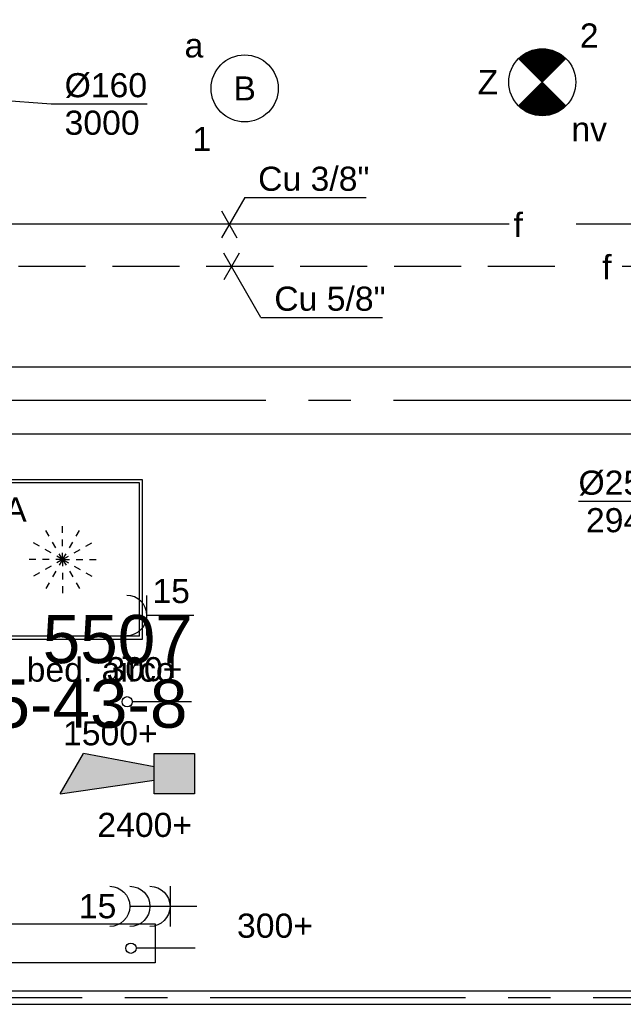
# Model space of a CAD drawing. Extents: x -329828 to 339781, y -55429 to 69176.
# Tile 93 of 140: x 18588 to 20839, y 13597 to 17270. Entities that reach past the tile are written whole.
import ezdxf
from ezdxf.enums import TextEntityAlignment as Align

# ---------------------------------------------------------------- set-up
doc = ezdxf.new("R2010")
doc.units = 0
doc.header["$LTSCALE"] = 50
for name, pattern in [('2322140', [45, 40, -5]), ('2322203', [45, 5, -2, 5, -2, 5, -2, 5, -2, 5, -2, 5, -5]), ('CENTER2', [28.575, 19.05, -3.175, 3.175, -3.175]), ('STREEPJES', [0.1, 0.05, -0.05])]:
    doc.linetypes.add(name, pattern=pattern)
doc.layers.get('0').update_dxf_attribs({"linetype": 'CONTINUOUS'})
for name, color, linetype in [('brandmeldserienummers', 1, 'CONTINUOUS'), ('EL6222--', 3, 'CONTINUOUS'), ('EL6311--', 3, 'CONTINUOUS'), ('EL6350--', 3, 'CONTINUOUS'), ('EL6511--', 3, 'CONTINUOUS'), ('WL524---_D', 153, 'CONTINUOUS'), ('WL524---_HARTLIJN', 8, 'CONTINUOUS'), ('WL5448--', 4, 'CONTINUOUS'), ('WL570---_RETOUR', 112, 'CONTINUOUS'), ('WL570---_RETOUR_RST', 2, 'CONTINUOUS'), ('WL570---_RETOUR_RST_HL', 1, 'CONTINUOUS'), ('WL570---_TOEVOER', 3, 'CONTINUOUS'), ('WL570---_TOEVOER_HL', 8, 'CONTINUOUS'), ('WM5448--', 1, 'CONTINUOUS'), ('WM570---_RETOUR', 1, 'CONTINUOUS'), ('WM570---_RETOUR_RST_PR', 1, 'CONTINUOUS'), ('WM570---_TOEVOER', 1, 'CONTINUOUS'), ('WM570---_TOEVOER_PR', 1, 'CONTINUOUS')]:
    doc.layers.add(name, color=color, linetype=linetype)
doc.styles.add('BURO-018', font='ARIAL.TTF', dxfattribs={"height": 90})

# ---------------------------------------------------------------- blocks, each defined once
blk = doc.blocks.new('E001611207146')
at = {"color": 0}
for p, q in [((-12.07, -1.46), (-12.07, 1.46)), ((-12.07, 1.46), (12.07, 1.46)), ((12.07, 1.46), (12.07, -1.46)), ((12.07, -1.46), (-12.07, -1.46))]:
    blk.add_line(p, q, dxfattribs=at)
at = {"color": 0, "linetype": 'Continuous', "style": 'BURO-018'}
for tag, p in [('E_GKAST', (0, 8)), ('E_GROEP', (0, 5)), ('E_SGROEP', (4.5, 5)), ('E_ARMCODE', (0, 0)), ('E_SLET', (4.5, -3))]:
    blk.add_attdef(tag, text='', height=1.8, dxfattribs=at).set_placement(p, align=Align.MIDDLE)
blk = doc.blocks.new('1115B3A')
at = {"color": 0, "linetype": 'Continuous'}
blk.add_circle((0, 0), 2.5, dxfattribs=at)
at = {"color": 0, "linetype": 'Continuous', "style": 'BURO-018'}
for tag, p in [('E_GKAST', (0, 8)), ('E_GROEP', (0, 5)), ('E_SGROEP', (4.5, 5)), ('E_ARMCODE', (0, 0)), ('E_SLET', (4.5, -1))]:
    blk.add_attdef(tag, text='', height=1.8, dxfattribs=at).set_placement(p, align=Align.MIDDLE)
blk = doc.blocks.new('111304')
at = {"color": 0, "linetype": 'Continuous'}
for p, q in [((-1.5, 4.5), (1.5, 4.5)), ((0, 1), (0, 4.5))]:
    blk.add_line(p, q, dxfattribs=at)
blk.add_arc((0, 6), 1.5, 180, 0, dxfattribs=at)
at = {"color": 0, "linetype": 'Continuous', "style": 'BURO-018'}
for tag, p in [('E_GKAST', (0, 11.5)), ('E_GROEP', (0, 8.5)), ('E_SGROEP', (4.5, 8.5))]:
    blk.add_attdef(tag, text='', height=1.8, dxfattribs=at).set_placement(p, align=Align.MIDDLE)
at = {"color": 0, "linetype": 'Continuous', "style": 'BURO-018', "flags": 1}
for tag, p in [('E_VERMCODE', (13, 8.5)), ('E_MATCODE', (0, 0))]:
    blk.add_attdef(tag, text='', height=1.8, dxfattribs=at).set_placement(p, align=Align.MIDDLE)
blk = doc.blocks.new('E00018')
at = {"color": 0, "linetype": 'Continuous'}
for p, q in [((-1.768, -1.768), (1.768, 1.768)), ((1.768, -1.768), (-1.768, 1.768))]:
    blk.add_line(p, q, dxfattribs=at)
at = {"color": 0, "linetype": 'Continuous', "const_width": 2.5}
for points in [[(-0.884, 0.884, -0.198912), (0, 1.25, -0.198912), (0.884, 0.884, -1)], [(-0.884, -0.884, 0.198912), (0, -1.25, 0.198912), (0.884, -0.884, 1)]]:
    blk.add_lwpolyline(points, format="xyb", dxfattribs=at)
blk = doc.blocks.new('1115B3A-NO1')
at = {"color": 0, "linetype": 'Continuous'}
blk.add_circle((0, 0), 2.5, dxfattribs=at)
at = {"color": 0, "zscale": 50}
blk.add_blockref('E00018', (0, 0), dxfattribs=at)
at = {"color": 0, "linetype": 'Continuous', "style": 'BURO-018'}
for tag, p in [('E_GKAST', (0, 8)), ('E_GROEP', (0, 5)), ('E_SGROEP', (4.5, 5)), ('E_ARMCODE', (0, 0)), ('E_SLET', (4.5, -1))]:
    blk.add_attdef(tag, text='', height=1.8, dxfattribs=at).set_placement(p, align=Align.MIDDLE)
blk = doc.blocks.new('E00028')
at = {"color": 0, "linetype": 'Continuous'}
for p, q in [((1.5, 11), (-1.5, 9.268)), ((1.5, 11), (0.5, 4)), ((-0.5, 4), (-1.5, 9.268)), ((-1.5, 4), (-1.5, 1)), ((1.5, 4), (-1.5, 4)), ((1.5, 1), (1.5, 4)), ((-1.5, 1), (1.5, 1))]:
    blk.add_line(p, q, dxfattribs=at)
for points in [[(-1.5, 9.268), (1.5, 11), (-0.5, 4), (0.5, 4)], [(-1.5, 4), (1.5, 4), (-1.5, 1), (1.5, 1)]]:
    blk.add_solid(points, dxfattribs=at)
at = {"color": 0, "linetype": 'Continuous', "style": 'BURO-018'}
blk.add_attdef('E_TEXT1', text='', height=1.8, dxfattribs=at).set_placement((0, 13.5), align=Align.MIDDLE)
at = {"color": 0, "linetype": 'Continuous', "style": 'BURO-018', "flags": 1}
blk.add_attdef('E_MATCODE', (0, 0), '', height=1.8, dxfattribs=at)
blk = doc.blocks.new('*U235')
at = {"color": 0, "ltscale": 10}
for p, q in [((0, 125, -2945), (4683.7, 125, -2945)), ((0, -125, -2945), (0, 125, -2945)), ((4683.7, 125, -2945), (4683.7, -125, -2945)), ((0, -125, -2945), (4683.7, -125, -2945))]:
    blk.add_line(p, q, dxfattribs=at)
at = {"layer": 'WL570---_TOEVOER_HL', "linetype": 'CENTER2'}
blk.add_line((0, 0, -2945), (4683.7, 0, -2945), dxfattribs=at)
at = {"layer": 'WM570---_TOEVOER_PR', "color": 1, "style": 'BURO-018'}
blk.add_attdef('POSNR', text='', height=90, dxfattribs=at).set_placement((0, 0), align=Align.MIDDLE)
blk = doc.blocks.new('*U460')
at = {"color": 0, "ltscale": 10}
for p, q in [((297.5, 297.5, -2782.5), (-297.5, 297.5, -2782.5)), ((-297.5, 297.5, -2782.5), (-297.5, -297.5, -2782.5)), ((297.5, -297.5, -2782.5), (297.5, 297.5, -2782.5)), ((286.5, 286.5, -2782.5), (-286.5, 286.5, -2782.5)), ((-286.5, -286.5, -2782.5), (-286.5, 286.5, -2782.5)), ((286.5, -286.5, -2782.5), (286.5, 286.5, -2782.5)), ((286.5, -286.5, -2782.5), (-286.5, -286.5, -2782.5)), ((-297.5, -297.5, -2782.5), (297.5, -297.5, -2782.5))]:
    blk.add_line(p, q, dxfattribs=at)
at = {"color": 8, "linetype": 'STREEPJES', "ltscale": 10}
for q in [(0, 125, -2782.5), (-62.5, 108.3, -2782.5), (62.5, 108.3, -2782.5), (-108.3, 62.5, -2782.5), (108.3, 62.5, -2782.5), (-125, 0, -2782.5), (-108.3, -62.5, -2782.5), (-62.5, -108.3, -2782.5), (0, -125, -2782.5), (62.5, -108.3, -2782.5), (108.3, -62.5, -2782.5), (125, 0, -2782.5)]:
    blk.add_line((0, 0, -2782.5), q, dxfattribs=at)
at = {"layer": 'WL570---_RETOUR_RST_HL', "linetype": 'CENTER2'}
blk.add_circle((0, 0, -2782.5), 0.075, dxfattribs=at)
at = {"layer": 'WL570---_RETOUR_RST', "color": 1, "style": 'BURO-018'}
for tag in ['MC', 'Q']:
    blk.add_attdef(tag, text='', height=90, dxfattribs=at).set_placement((0, 0), align=Align.MIDDLE)
at = {"layer": 'WM570---_RETOUR_RST_PR', "color": 1, "style": 'BURO-018'}
blk.add_attdef('POSNR', text='', height=90, dxfattribs=at).set_placement((0, 0), align=Align.MIDDLE)
blk = doc.blocks.new('*U538', base_point=(19378, 16349.5, 2900))
at = {"color": 0, "linetype": 'Continuous'}
for p, q in [((19406.9, 16399.5, 2900), (19349.1, 16299.5, 2900)), ((19487.7, 16159.5, 2900), (19349.1, 16399.5, 2900)), ((19487.7, 16159.5, 2900), (19940.6, 16159.5, 2900))]:
    blk.add_line(p, q, dxfattribs=at)
at = {"color": 0, "linetype": 'Continuous', "style": 'BURO-018'}
blk.add_text('Cu 5/8"', height=90, dxfattribs=at).set_placement((19537.7, 16184.5, 2900))
blk = doc.blocks.new('*U539', base_point=(19369.7, 16507, 2900))
at = {"color": 0, "linetype": 'Continuous'}
for p, q in [((19427.4, 16607, 2900), (19340.8, 16457, 2900)), ((19427.4, 16607, 2900), (19880.3, 16607, 2900)), ((19340.8, 16557, 2900), (19398.5, 16457, 2900))]:
    blk.add_line(p, q, dxfattribs=at)
at = {"color": 0, "linetype": 'Continuous', "style": 'BURO-018'}
blk.add_text('Cu 3/8"', height=90, dxfattribs=at).set_placement((19477.4, 16632, 2900))
blk = doc.blocks.new('2322140-1')
at = {"layer": 'WM5448--', "color": 0, "style": 'BURO-018'}
blk.add_text('f', height=90, rotation=360, dxfattribs=at).set_placement((20446.9, 16507, 2900), align=Align.MIDDLE)
blk = doc.blocks.new('2322203-1')
at = {"layer": 'WM5448--', "color": 0, "style": 'BURO-018'}
blk.add_text('f', height=90, dxfattribs=at).set_placement((20777.6, 16349.5, 2900), align=Align.MIDDLE)
blk = doc.blocks.new('*U1253')
at = {"layer": 'WM570---_RETOUR', "color": 0, "ltscale": 10}
for p, q in [((-53.6, -46.1), (53.6, 46.1)), ((-49.9, 3.8), (321.2, -24.4)), ((321.2, -24.4), (678.8, -24.4))]:
    blk.add_line(p, q, dxfattribs=at)
at = {"layer": 'WM570---_RETOUR', "color": 0, "style": 'BURO-018'}
for s, p in [('%%c160', (371.2, 0.6)), ('3000', (371.2, -139.4))]:
    blk.add_text(s, height=90, dxfattribs=at).set_placement(p)
blk = doc.blocks.new('*U1265')
at = {"layer": 'WM570---_TOEVOER', "color": 0, "ltscale": 10}
for p, q in [((25.1, 50), (-189.3, -377.5)), ((-30.9, 50), (30.9, -50)), ((-189.3, -377.5), (-546.9, -377.5))]:
    blk.add_line(p, q, dxfattribs=at)
at = {"layer": 'WM570---_TOEVOER', "color": 0, "style": 'BURO-018'}
for s, p in [('%%c250', (-546.9, -352.5)), ('2945', (-519, -492.5))]:
    blk.add_text(s, height=90, dxfattribs=at).set_placement(p)
blk = doc.blocks.new('111304B')
at = {"color": 0, "linetype": 'Continuous'}
for p, q in [((0, 1), (0, 6)), ((-1.5, 3), (1.5, 3))]:
    blk.add_line(p, q, dxfattribs=at)
for centre in [(0, 7.5), (0, 6), (0, 4.5)]:
    blk.add_arc(centre, 1.5, 180, 0, dxfattribs=at)
at = {"color": 0, "linetype": 'Continuous', "style": 'BURO-018'}
for tag, p in [('E_GKAST', (0, 13)), ('E_GROEP', (0, 10)), ('E_SGROEP', (4.5, 10))]:
    blk.add_attdef(tag, text='', height=1.8, dxfattribs=at).set_placement(p, align=Align.MIDDLE)
at = {"color": 0, "linetype": 'Continuous', "style": 'BURO-018', "flags": 1}
for tag, p in [('E_VERMCODE', (13, 10)), ('E_MATCODE', (0, 0))]:
    blk.add_attdef(tag, text='', height=1.8, dxfattribs=at).set_placement(p, align=Align.MIDDLE)
blk = doc.blocks.new('*U1824')
at = {"color": 0, "ltscale": 10}
for p, q in [((31, 25, -2750), (7725.1, 25, -2750)), ((31, -25, -2750), (7725.1, -25, -2750))]:
    blk.add_line(p, q, dxfattribs=at)
at = {"layer": 'WL524---_HARTLIJN', "linetype": 'CENTER2'}
blk.add_line((0, 0, -2750), (7725.1, 0, -2750), dxfattribs=at)
at = {"layer": 'WL524---_D', "color": 1, "style": 'BURO-018'}
blk.add_attdef('POSNR', text='', height=90, dxfattribs=at).set_placement((0, 0), align=Align.MIDDLE)

msp = doc.modelspace()

# ---------------------------------------------------------------- linework, layer by layer
at = {"layer": 'EL6222--'}
msp.add_line((19242.2, 13805.6), (19020.9, 13805.6), dxfattribs=at)
msp.add_circle((19003.2, 13805.7), 19.2, dxfattribs=at)
at = {"layer": 'WL5448--', "linetype": '2322140'}
msp.add_line((29413.9, 16507, 2900), (15979.9, 16507, 2900), dxfattribs=at)
at = {"layer": 'WL5448--', "linetype": '2322203'}
msp.add_line((29584.2, 16349.5, 2900), (15971, 16349.5, 2900), dxfattribs=at)
at = {"layer": 'WL570---_RETOUR'}
msp.add_line((19228.4, 14725.2), (19007.1, 14725.2), dxfattribs=at)
msp.add_circle((18989.4, 14725.3), 19.2, dxfattribs=at)

# ---------------------------------------------------------------- block references
at = {"layer": 'EL6222--'}
ref = msp.add_blockref('111304', (19287.5, 15047.5), dxfattribs=dict(at, xscale=50, yscale=50, zscale=50, rotation=90))
ref.add_attrib('E_GROEP', '15', dxfattribs={"layer": '0', "color": 1, "linetype": 'Continuous', "height": 90, "style": 'BURO-018'}).set_placement((19153.2, 15138), align=Align.MIDDLE)
ref = msp.add_blockref('111304B', (19299.1, 13961.9), dxfattribs=dict(at, xscale=-50, yscale=50, zscale=50, rotation=90))
ref.add_attrib('E_GROEP', '15', dxfattribs={"layer": '0', "color": 1, "linetype": 'Continuous', "height": 90, "style": 'BURO-018'}).set_placement((18878.9, 13961.9), align=Align.MIDDLE)
at = {"layer": 'EL6311--'}
ref = msp.add_blockref('1115B3A', (19427.2, 17014.1), dxfattribs=dict(at, xscale=49.99999999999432, yscale=50, zscale=50, rotation=184.8064754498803))
ref.add_attrib('E_ARMCODE', 'B', dxfattribs={"layer": '0', "color": 1, "linetype": 'Continuous', "height": 90, "style": 'BURO-018'}).set_placement((19427.2, 17014.1), align=Align.MIDDLE)
ref.add_attrib('E_SLET', 'a', dxfattribs={"layer": '0', "color": 1, "linetype": 'Continuous', "height": 90, "style": 'BURO-018'}).set_placement((19238.1, 17173.8), align=Align.MIDDLE)
ref.add_attrib('E_GROEP', '1', dxfattribs={"layer": '0', "color": 1, "linetype": 'Continuous', "height": 90, "style": 'BURO-018'}).set_placement((19267.4, 16825.1), align=Align.MIDDLE)
ref = msp.add_blockref('E001611207146', (18489.8, 13824.2), dxfattribs=dict(at, xscale=50, yscale=50, zscale=50, rotation=180))
ref.add_attrib('E_ARMCODE', 'D', dxfattribs={"layer": '0', "color": 1, "linetype": 'Continuous', "height": 90, "rotation": 90, "style": 'BURO-018'}).set_placement((18489.8, 13824.2), align=Align.MIDDLE)
ref.add_attrib('E_SLET', 'k', dxfattribs={"layer": '0', "color": 1, "linetype": 'Continuous', "height": 90, "rotation": 90, "style": 'BURO-018'}).set_placement((18135.3, 14063), align=Align.MIDDLE)
ref.add_attrib('E_GROEP', '4', dxfattribs={"layer": '0', "color": 1, "linetype": 'Continuous', "height": 90, "rotation": 90, "style": 'BURO-018'}).set_placement((18135.8, 13979), align=Align.MIDDLE)
at = {"layer": 'EL6350--'}
ref = msp.add_blockref('1115B3A-NO1', (20536.9, 17037.2), dxfattribs=dict(at, xscale=50, yscale=50, zscale=50))
ref.add_attrib('E_ARMCODE', 'Z', dxfattribs={"layer": '0', "color": 1, "linetype": 'Continuous', "height": 90, "style": 'BURO-018'}).set_placement((20334.2, 17037.2), align=Align.MIDDLE)
ref.add_attrib('E_SLET', 'nv', dxfattribs={"layer": '0', "color": 1, "linetype": 'Continuous', "height": 90, "style": 'BURO-018'}).set_placement((20711.9, 16862.2), align=Align.MIDDLE)
ref.add_attrib('E_GROEP', '2', dxfattribs={"layer": '0', "color": 1, "linetype": 'Continuous', "height": 90, "style": 'BURO-018'}).set_placement((20711.9, 17212.2), align=Align.MIDDLE)
at = {"layer": 'EL6511--', "xscale": -50, "yscale": 50, "zscale": 50, "rotation": 90}
msp.add_blockref('E00028', (19289.7, 14457.4), dxfattribs=at)
at = {"layer": 'WL524---_D'}
msp.add_blockref('*U1824', (16440.5, 13621.5, 2750), dxfattribs=at)
at = {"layer": 'WL570---_RETOUR_RST'}
ref = msp.add_blockref('*U460', (18748.6, 15256.2, 2782.5), dxfattribs=at)
ref.add_attrib('Q', '360', dxfattribs={"color": 1, "height": 90, "style": 'BURO-018'}).set_placement((18299.5, 15240.2), align=Align.MIDDLE)
ref.add_attrib('MC', 'A', dxfattribs={"color": 1, "height": 90, "style": 'BURO-018'}).set_placement((18572.5, 15442.8), align=Align.MIDDLE)
at = {"layer": 'WL570---_TOEVOER'}
msp.add_blockref('*U235', (17124.8, 15850.5, 2945), dxfattribs=at)
at = {"layer": 'WM5448--'}
for name, p in [('2322140-1', (0, 0)), ('2322203-1', (0, 0)), ('*U539', (19369.7, 16507, 2900)), ('*U538', (19378, 16349.5, 2900))]:
    msp.add_blockref(name, p, dxfattribs=at)
at = {"layer": 'WM570---_RETOUR'}
msp.add_blockref('*U1253', (18384.7, 16980.5, 3000), dxfattribs=at)
at = {"layer": 'WM570---_TOEVOER'}
msp.add_blockref('*U1265', (21218.8, 15850.5, 2945), dxfattribs=at)

# ---------------------------------------------------------------- texts
at = {"layer": 'brandmeldserienummers', "color": 1, "style": 'BURO-018'}
for s, p in [('5507', (18674.3, 14869.4)), ('132-25-43-8', (17844, 14628.6))]:
    msp.add_text(s, height=180, dxfattribs=at).set_placement(p)
at = {"layer": 'EL6222--', "color": 1, "style": 'BURO-018'}
for s, p in [('300+', (18912, 14802)), ('2400+', (18877.9, 14221)), ('300+', (19398.7, 13844.9))]:
    msp.add_text(s, height=90, dxfattribs=at).set_placement(p)
at = {"layer": 'WL570---_RETOUR', "style": 'BURO-018'}
for s, p in [('bed. airco', (18614.3, 14800.6)), ('1500+', (18750, 14562.9))]:
    msp.add_text(s, height=90, dxfattribs=at).set_placement(p)

doc.saveas('drawing.dxf')
